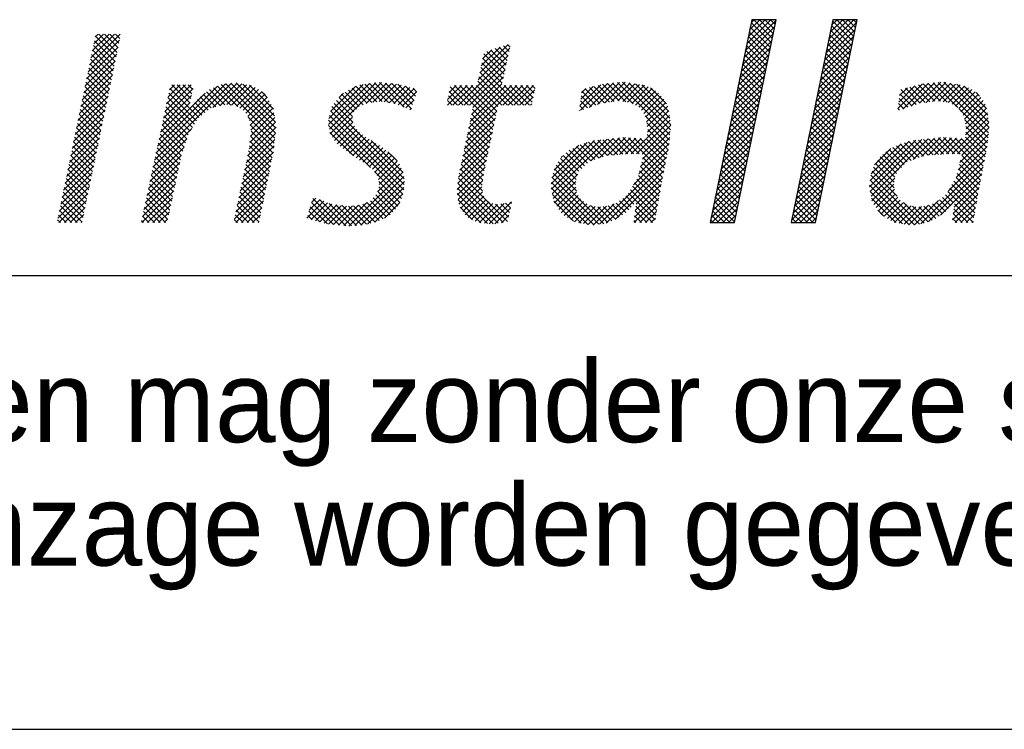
# Model space of a CAD drawing. Extents: x 0 to 1189, y 0 to 841.
# Tile 18 of 27: x 1037 to 1059, y 0 to 16. Entities that reach past the tile are written whole.
import ezdxf

# ---------------------------------------------------------------- set-up
doc = ezdxf.new("R2010")
doc.units = 0
doc.layers.get('0').update_dxf_attribs({"linetype": 'CONTINUOUS'})
for name, color, linetype in [('00KAD070', 5, 'CONTINUOUS'), ('7', 7, 'CONTINUOUS'), ('BL$4----', 7, 'CONTINUOUS'), ('WL570---_TOEVOER', 3, 'CONTINUOUS')]:
    doc.layers.add(name, color=color, linetype=linetype)
doc.styles.add('BURO-018', font='BUROFONT.shx', dxfattribs={"height": 1.8})
doc.styles.add('BURO-025', font='BUROFONT.shx', dxfattribs={"height": 2.5})
doc.styles.add('BURO-035', font='BUROFONT.shx', dxfattribs={"height": 3.5})
doc.styles.add('BURO-050', font='BUROFONT.shx', dxfattribs={"height": 5})

# ---------------------------------------------------------------- blocks, each defined once
blk = doc.blocks.new('*X0')
at = {"color": 0}
for p, q in [((36.784, -45.385), (39.278, -42.892)), ((36.9, -44.82), (38.854, -42.866)), ((37.016, -44.255), (38.405, -42.866)), ((37.132, -43.691), (37.956, -42.866)), ((37.248, -43.126), (37.507, -42.866)), ((38.899, -44.736), (37.255, -43.092)), ((38.976, -44.364), (37.478, -42.866)), ((39.052, -43.991), (37.927, -42.866)), ((39.129, -43.619), (38.376, -42.866)), ((39.205, -43.246), (38.825, -42.866)), ((39.281, -42.874), (39.274, -42.866)), ((43.326, -45.578), (45.82, -43.084)), ((43.442, -45.013), (45.59, -42.866)), ((43.558, -44.448), (45.141, -42.866)), ((43.674, -43.883), (44.691, -42.866)), ((43.79, -43.318), (44.242, -42.866)), ((45.507, -44.609), (43.863, -42.965)), ((45.584, -44.237), (44.213, -42.866)), ((45.66, -43.864), (44.662, -42.866)), ((45.737, -43.492), (45.111, -42.866)), ((45.813, -43.119), (45.56, -42.866)), ((36.668, -45.95), (39.162, -43.457)), ((38.746, -45.481), (37.102, -43.837)), ((38.823, -45.109), (37.178, -43.464)), ((43.21, -46.143), (45.704, -43.649)), ((45.354, -45.354), (43.71, -43.71)), ((45.431, -44.982), (43.786, -43.337)), ((-16.562, -47.095), (-14.002, -44.535)), ((-16.446, -46.53), (-13.951, -44.035)), ((-16.329, -45.964), (-14.4, -44.035)), ((-16.213, -45.399), (-14.849, -44.035)), ((-16.096, -44.833), (-15.298, -44.035)), ((-14.357, -46.26), (-16.043, -44.574)), ((-15.98, -44.268), (-15.747, -44.035)), ((-14.281, -45.887), (-15.966, -44.201)), ((-14.204, -45.515), (-15.684, -44.035)), ((-14.127, -45.143), (-15.235, -44.035)), ((-14.05, -44.77), (-14.786, -44.035)), ((-13.974, -44.398), (-14.337, -44.035)), ((36.436, -47.08), (38.93, -44.586)), ((36.552, -46.515), (39.046, -44.021)), ((38.593, -46.227), (36.949, -44.582)), ((38.67, -45.854), (37.025, -44.21)), ((43.094, -46.708), (45.588, -44.214)), ((45.201, -46.099), (43.557, -44.455)), ((45.278, -45.727), (43.633, -44.082)), ((-16.679, -47.66), (-14.118, -45.1)), ((-14.511, -47.004), (-16.196, -45.318)), ((-14.434, -46.632), (-16.12, -44.946)), ((15.111, -47.751), (17.673, -45.188)), ((15.228, -47.185), (17.546, -44.867)), ((15.346, -46.618), (16.88, -45.084)), ((15.463, -46.051), (16.213, -45.301)), ((17.286, -46.921), (15.801, -45.436)), ((17.368, -46.554), (16.14, -45.325)), ((17.45, -46.187), (16.478, -45.215)), ((17.532, -45.82), (16.817, -45.105)), ((17.614, -45.453), (17.156, -44.994)), ((17.696, -45.086), (17.494, -44.884)), ((36.32, -47.645), (38.814, -45.151)), ((38.44, -46.972), (36.796, -45.327)), ((38.517, -46.599), (36.872, -44.955)), ((42.862, -47.838), (45.356, -45.344)), ((42.978, -47.273), (45.472, -44.779)), ((45.048, -46.844), (43.404, -45.2)), ((45.125, -46.472), (43.48, -44.827)), ((-16.911, -48.791), (-14.351, -46.231)), ((-16.795, -48.226), (-14.235, -45.666)), ((-14.664, -47.749), (-16.35, -46.063)), ((-14.587, -47.376), (-16.273, -45.691)), ((13.508, -49.803), (17.544, -45.767)), ((13.957, -49.803), (17.415, -46.345)), ((17.122, -47.654), (15.473, -46.006)), ((17.204, -47.288), (15.55, -45.634)), ((36.088, -48.775), (38.582, -46.281)), ((36.204, -48.21), (38.698, -45.716)), ((38.288, -47.717), (36.643, -46.072)), ((38.364, -47.344), (36.719, -45.7)), ((42.746, -48.403), (45.24, -45.909)), ((44.819, -47.962), (43.174, -46.318)), ((44.895, -47.589), (43.251, -45.945)), ((44.972, -47.217), (43.327, -45.572)), ((-17.028, -49.357), (-14.468, -46.797)), ((-14.817, -48.493), (-16.503, -46.808)), ((-14.741, -48.121), (-16.426, -46.435)), ((14.406, -49.803), (17.285, -46.924)), ((17.923, -49.803), (15.241, -47.121)), ((18.372, -49.803), (15.319, -46.749)), ((17.039, -48.021), (15.396, -46.378)), ((35.972, -49.34), (38.466, -46.846)), ((38.135, -48.462), (36.49, -46.817)), ((38.211, -48.089), (36.567, -46.445)), ((42.514, -49.533), (45.008, -47.039)), ((42.63, -48.968), (45.124, -46.474)), ((44.666, -48.707), (43.022, -47.063)), ((44.742, -48.335), (43.098, -46.69)), ((-17.261, -50.488), (-14.701, -47.928)), ((-17.144, -49.922), (-14.584, -47.362)), ((-15.047, -49.61), (-16.733, -47.925)), ((-14.971, -49.238), (-16.656, -47.552)), ((-14.894, -48.866), (-16.58, -47.18)), ((14.675, -49.983), (17.156, -47.502)), ((17.025, -49.803), (15.087, -47.865)), ((17.474, -49.803), (15.164, -47.493)), ((25.38, -49.605), (27.039, -47.947)), ((30.704, -51.808), (26.825, -47.929)), ((35.857, -49.905), (38.35, -47.411)), ((37.905, -49.58), (36.261, -47.935)), ((37.982, -49.207), (36.337, -47.563)), ((38.058, -48.835), (36.414, -47.19)), ((42.398, -50.098), (44.892, -47.604)), ((44.513, -49.452), (42.869, -47.808)), ((44.59, -49.08), (42.945, -47.435)), ((50.933, -49.646), (52.648, -47.93)), ((-17.377, -51.053), (-14.817, -48.493)), ((-15.201, -50.355), (-16.886, -48.67)), ((-15.124, -49.983), (-16.81, -48.297)), ((-11.166, -54.271), (-4.903, -48.008)), ((-11.044, -53.7), (-5.414, -48.07)), ((-10.922, -53.129), (-6.052, -48.259)), ((-10.435, -50.846), (-8.04, -48.451)), ((-10.313, -50.275), (-8.189, -48.151)), ((-10.191, -49.704), (-8.638, -48.151)), ((-10.069, -49.133), (-9.087, -48.151)), ((-9.947, -48.562), (-9.536, -48.151)), ((-8.36, -50.012), (-9.923, -48.449)), ((-8.284, -49.639), (-9.772, -48.151)), ((-8.207, -49.267), (-9.323, -48.151)), ((-8.131, -48.894), (-8.874, -48.151)), ((-8.054, -48.522), (-8.425, -48.151)), ((-5.821, -49.856), (-6.947, -48.731)), ((-5.448, -49.78), (-6.693, -48.535)), ((-6.425, -49.98), (-4.451, -48.005)), ((-4.977, -49.802), (-6.384, -48.395)), ((-4.411, -49.92), (-6.066, -48.265)), ((-5.861, -49.864), (-4.07, -48.073)), ((-1.396, -52.486), (-5.747, -48.134)), ((-1.351, -52.082), (-5.368, -48.065)), ((-5.301, -49.753), (-3.689, -48.141)), ((-1.306, -51.678), (-4.968, -48.016)), ((-4.911, -49.812), (-3.308, -48.209)), ((-1.354, -51.18), (-4.547, -47.988)), ((-4.521, -49.872), (-3.006, -48.356)), ((-4.237, -50.036), (-2.735, -48.535)), ((-1.432, -50.653), (-4, -48.085)), ((-3.967, -50.216), (-2.465, -48.713)), ((-1.51, -50.126), (-3.454, -48.183)), ((-2.009, -49.179), (-2.494, -48.693)), ((2.952, -51.379), (6.281, -48.05)), ((2.995, -50.886), (5.762, -48.12)), ((3.025, -51.755), (6.799, -47.98)), ((3.098, -52.131), (7.259, -47.97)), ((3.118, -50.314), (5.158, -48.275)), ((5.759, -49.763), (4.585, -48.589)), ((6.082, -49.636), (4.875, -48.43)), ((6.466, -49.571), (5.165, -48.271)), ((6.874, -49.53), (5.499, -48.155)), ((7.308, -49.515), (5.895, -48.102)), ((6.015, -49.662), (7.667, -48.01)), ((7.834, -49.592), (6.29, -48.049)), ((6.566, -49.561), (8.076, -48.05)), ((8.359, -49.669), (6.686, -47.995)), ((7.065, -49.511), (8.485, -48.091)), ((9.105, -49.966), (7.093, -47.953)), ((7.484, -49.541), (8.852, -48.172)), ((9.666, -50.077), (7.591, -48.003)), ((7.876, -49.598), (9.206, -48.268)), ((9.78, -49.742), (8.09, -48.052)), ((8.267, -49.655), (9.56, -48.363)), ((9.893, -49.406), (8.588, -48.101)), ((8.612, -49.76), (9.913, -48.459)), ((8.929, -49.892), (10.138, -48.682)), ((10.007, -49.071), (9.203, -48.267)), ((10.12, -48.736), (9.818, -48.433)), ((12.61, -49.803), (14.211, -48.202)), ((12.622, -49.342), (13.762, -48.202)), ((12.739, -48.776), (13.313, -48.202)), ((13.882, -49.803), (12.759, -48.68)), ((14.331, -49.803), (12.835, -48.307)), ((12.855, -48.21), (12.864, -48.202)), ((13.059, -49.803), (14.66, -48.202)), ((16.382, -51.405), (13.179, -48.202)), ((16.46, -51.034), (13.628, -48.202)), ((16.538, -50.663), (14.077, -48.202)), ((14.209, -52.245), (18.252, -48.202)), ((14.325, -51.68), (17.803, -48.202)), ((14.442, -51.114), (17.354, -48.202)), ((16.616, -50.292), (14.526, -48.202)), ((14.558, -50.548), (17.026, -48.081)), ((16.694, -49.921), (14.975, -48.202)), ((17.1, -49.803), (18.701, -48.202)), ((18.821, -49.803), (17.22, -48.202)), ((17.549, -49.803), (19.15, -48.202)), ((19.27, -49.803), (17.669, -48.202)), ((17.998, -49.803), (19.599, -48.202)), ((19.486, -49.57), (18.118, -48.202)), ((18.447, -49.803), (19.695, -48.555)), ((19.563, -49.198), (18.567, -48.202)), ((19.64, -48.825), (19.016, -48.202)), ((19.716, -48.453), (19.465, -48.202)), ((23.357, -49.832), (25.047, -48.142)), ((23.42, -50.218), (25.59, -48.048)), ((23.425, -49.315), (24.442, -48.298)), ((23.494, -48.797), (23.837, -48.454)), ((24.647, -49.792), (23.513, -48.657)), ((24.981, -49.676), (23.774, -48.47)), ((24.107, -49.98), (26.087, -48)), ((25.361, -49.608), (24.131, -48.378)), ((25.755, -49.552), (24.488, -48.286)), ((24.795, -49.741), (26.584, -47.952)), ((26.148, -49.497), (24.845, -48.194)), ((26.555, -49.455), (25.203, -48.102)), ((27.081, -49.532), (25.597, -48.047)), ((25.903, -49.531), (27.429, -48.006)), ((27.683, -49.684), (26.006, -48.008)), ((30.667, -52.22), (26.416, -47.968)), ((26.425, -49.458), (27.818, -48.065)), ((26.836, -49.496), (28.208, -48.124)), ((27.228, -49.554), (28.591, -48.19)), ((30.742, -51.397), (27.337, -47.992)), ((27.598, -49.633), (28.907, -48.323)), ((30.662, -50.868), (27.866, -48.072)), ((27.877, -49.802), (29.222, -48.457)), ((28.156, -49.972), (29.484, -48.644)), ((30.569, -50.326), (28.396, -48.152)), ((30.397, -49.704), (29.095, -48.403)), ((35.625, -51.035), (38.118, -48.541)), ((35.741, -50.47), (38.234, -47.976)), ((37.752, -50.325), (36.108, -48.68)), ((37.829, -49.952), (36.184, -48.308)), ((42.166, -51.228), (44.66, -48.734)), ((42.282, -50.663), (44.776, -48.169)), ((44.36, -50.197), (42.716, -48.553)), ((44.437, -49.825), (42.792, -48.18)), ((49.168, -50.064), (51.158, -48.074)), ((49.237, -49.546), (50.555, -48.228)), ((49.305, -49.029), (49.95, -48.384)), ((50.638, -49.74), (49.419, -48.521)), ((49.569, -50.112), (51.655, -48.026)), ((50.985, -49.638), (49.776, -48.429)), ((51.379, -49.583), (50.133, -48.337)), ((50.257, -49.873), (52.152, -47.978)), ((51.773, -49.528), (50.49, -48.245)), ((52.166, -49.472), (50.847, -48.153)), ((52.632, -49.489), (51.212, -48.069)), ((51.456, -49.572), (53.055, -47.973)), ((53.159, -49.567), (51.622, -48.029)), ((51.978, -49.499), (53.445, -48.032)), ((54.036, -49.995), (52.031, -47.99)), ((56.526, -52.036), (52.441, -47.95)), ((52.462, -49.464), (53.835, -48.091)), ((52.853, -49.522), (54.225, -48.15)), ((56.563, -51.624), (52.887, -47.947)), ((53.245, -49.579), (54.574, -48.25)), ((56.556, -51.168), (53.416, -48.028)), ((53.564, -49.708), (54.89, -48.383)), ((53.844, -49.878), (55.181, -48.541)), ((56.462, -50.625), (53.945, -48.108)), ((54.113, -50.058), (55.443, -48.728)), ((56.368, -50.082), (54.508, -48.222)), ((-17.494, -51.619), (-14.934, -49.059)), ((-15.354, -51.1), (-17.04, -49.414)), ((-15.278, -50.727), (-16.963, -49.042)), ((-10.8, -52.559), (-7.059, -48.817)), ((-10.556, -51.417), (-8.156, -49.016)), ((-7.92, -51.349), (-10.081, -49.189)), ((-7.747, -51.073), (-10.002, -48.819)), ((-6.816, -50.208), (-7.681, -49.344)), ((-6.563, -50.012), (-7.454, -49.122)), ((-6.194, -49.932), (-7.2, -48.926)), ((-3.758, -50.455), (-2.194, -48.891)), ((-3.587, -50.733), (-2.017, -49.164)), ((-3.443, -51.038), (-1.855, -49.45)), ((4.915, -50.714), (3.616, -49.415)), ((3.811, -49.173), (4.163, -48.821)), ((5.001, -50.352), (3.816, -49.166)), ((5.22, -50.122), (4.016, -48.918)), ((5.445, -49.897), (4.296, -48.748)), ((9.246, -50.024), (9.909, -49.361)), ((12.984, -49.803), (12.605, -49.424)), ((13.433, -49.803), (12.682, -49.052)), ((18.896, -49.803), (19.579, -49.12)), ((23.981, -50.024), (23.407, -49.45)), ((24.314, -49.908), (23.46, -49.054)), ((28.369, -50.209), (29.746, -48.831)), ((28.545, -50.482), (29.96, -49.066)), ((28.716, -50.76), (30.172, -49.303)), ((35.509, -51.6), (38.002, -49.106)), ((37.599, -51.07), (35.955, -49.425)), ((37.676, -50.697), (36.031, -49.053)), ((42.051, -51.793), (44.544, -49.299)), ((44.207, -50.942), (42.563, -49.298)), ((44.284, -50.57), (42.639, -48.925)), ((49.972, -49.972), (49.273, -49.273)), ((50.305, -49.856), (49.325, -48.876)), ((54.289, -50.331), (55.684, -48.936)), ((54.465, -50.604), (55.897, -49.172)), ((54.584, -50.934), (56.089, -49.429)), ((55.803, -49.068), (55.513, -48.778)), ((-17.727, -52.75), (-15.167, -50.19)), ((-17.61, -52.184), (-15.05, -49.624)), ((-15.508, -51.844), (-17.193, -50.159)), ((-15.431, -51.472), (-17.116, -49.787)), ((-10.678, -51.988), (-8.272, -49.581)), ((-8.421, -52.196), (-10.318, -50.299)), ((-8.267, -51.901), (-10.239, -49.929)), ((-8.093, -51.625), (-10.16, -49.559)), ((-7.574, -50.797), (-8.316, -50.056)), ((-7.322, -50.6), (-8.104, -49.818)), ((-7.069, -50.404), (-7.892, -49.581)), ((-3.389, -51.434), (-1.692, -49.736)), ((-3.336, -51.829), (-1.529, -50.023)), ((9.103, -56.249), (3.127, -50.273)), ((9.088, -55.786), (3.215, -49.912)), ((4.931, -51.179), (3.415, -49.664)), ((9.563, -50.156), (9.679, -50.04)), ((12.535, -49.803), (12.528, -49.796)), ((14.092, -52.811), (16.618, -50.285)), ((16.304, -51.776), (14.647, -50.119)), ((19.345, -49.803), (19.462, -49.686)), ((23.314, -50.255), (23.302, -50.243)), ((23.648, -50.139), (23.355, -49.847)), ((28.774, -51.15), (30.334, -49.59)), ((28.832, -51.541), (30.492, -49.881)), ((28.843, -51.979), (30.558, -50.264)), ((35.277, -52.73), (37.771, -50.236)), ((35.393, -52.165), (37.887, -49.671)), ((37.447, -51.815), (35.802, -50.17)), ((37.523, -51.442), (35.879, -49.798)), ((41.935, -52.358), (44.428, -49.864)), ((44.054, -51.687), (42.41, -50.043)), ((44.131, -51.315), (42.486, -49.67)), ((49.305, -50.203), (49.168, -50.066)), ((49.639, -50.088), (49.22, -49.669)), ((56.488, -52.447), (54.14, -50.099)), ((54.642, -51.325), (56.247, -49.72)), ((54.7, -51.716), (56.363, -50.053)), ((-17.843, -53.315), (-15.283, -50.755)), ((-15.661, -52.589), (-17.346, -50.904)), ((-15.584, -52.217), (-17.27, -50.531)), ((-8.648, -52.867), (-10.476, -51.039)), ((-8.534, -52.531), (-10.397, -50.669)), ((-1.441, -52.89), (-3.569, -50.761)), ((-3.43, -52.822), (-1.41, -50.802)), ((-3.375, -52.318), (-1.468, -50.41)), ((8.99, -57.034), (2.968, -51.012)), ((9.063, -56.658), (3.048, -50.643)), ((3.273, -52.405), (4.899, -50.778)), ((13.976, -53.376), (16.498, -50.854)), ((16.149, -52.519), (14.493, -50.863)), ((16.227, -52.148), (14.57, -50.491)), ((27.966, -53.754), (30.69, -51.03)), ((30.629, -52.631), (28.662, -50.663)), ((28.793, -52.478), (30.624, -50.647)), ((35.161, -53.295), (37.655, -50.801)), ((37.294, -52.56), (35.649, -50.916)), ((37.37, -52.188), (35.726, -50.543)), ((41.703, -53.488), (44.197, -50.994)), ((41.819, -52.923), (44.312, -50.429)), ((43.901, -52.433), (42.257, -50.788)), ((43.978, -52.06), (42.333, -50.416)), ((53.565, -53.749), (56.496, -50.819)), ((56.451, -52.859), (54.594, -51.002)), ((54.663, -52.202), (56.429, -50.436)), ((-18.076, -54.446), (-15.516, -51.886)), ((-17.959, -53.88), (-15.4, -51.321)), ((-15.814, -53.334), (-17.5, -51.648)), ((-15.738, -52.961), (-17.423, -51.276)), ((-11.288, -54.842), (-8.131, -51.685)), ((-8.875, -53.538), (-10.634, -51.779)), ((-8.761, -53.203), (-10.555, -51.409)), ((-3.61, -53.9), (-1.295, -51.585)), ((-3.491, -53.331), (-1.352, -51.193)), ((-1.486, -53.294), (-3.396, -51.384)), ((-1.535, -53.694), (-3.329, -51.899)), ((6.354, -54.847), (2.968, -51.461)), ((3.45, -52.676), (4.935, -51.191)), ((3.647, -52.928), (5.058, -51.518)), ((3.9, -53.124), (5.254, -51.771)), ((13.859, -53.942), (16.379, -51.422)), ((15.993, -53.261), (14.34, -51.608)), ((16.071, -52.89), (14.417, -51.236)), ((28.405, -53.764), (30.739, -51.43)), ((28.432, -54.187), (30.694, -51.924)), ((30.591, -53.041), (28.787, -51.238)), ((30.517, -53.417), (28.865, -51.764)), ((34.929, -54.424), (37.423, -51.931)), ((35.045, -53.86), (37.539, -51.366)), ((37.141, -53.305), (35.496, -51.661)), ((37.217, -52.933), (35.573, -51.288)), ((41.587, -54.053), (44.081, -51.559)), ((43.672, -53.55), (42.027, -51.906)), ((43.748, -53.178), (42.104, -51.533)), ((43.825, -52.805), (42.18, -51.161)), ((54.004, -53.759), (56.562, -51.201)), ((54.355, -53.857), (56.561, -51.651)), ((56.392, -53.249), (54.673, -51.529)), ((-18.192, -55.011), (-15.633, -52.452)), ((-15.968, -54.078), (-17.653, -52.393)), ((-15.891, -53.706), (-17.576, -52.021)), ((-11.41, -55.413), (-8.537, -52.541)), ((-9.068, -54.243), (-10.792, -52.519)), ((-8.988, -53.874), (-10.713, -52.149)), ((-3.849, -55.036), (-1.408, -52.595)), ((-3.73, -54.468), (-1.352, -52.09)), ((-1.688, -54.439), (-3.418, -52.709)), ((-1.612, -54.066), (-3.374, -52.304)), ((4.976, -53.918), (3.076, -52.019)), ((4.153, -53.32), (5.467, -52.006)), ((4.408, -53.515), (5.707, -52.215)), ((4.67, -53.701), (5.982, -52.389)), ((4.933, -53.888), (6.257, -52.564)), ((5.195, -54.074), (6.532, -52.738)), ((9.024, -55.272), (6.416, -52.664)), ((13.626, -55.073), (16.14, -52.559)), ((13.743, -54.507), (16.259, -51.99)), ((15.759, -54.374), (14.11, -52.725)), ((15.837, -54.003), (14.187, -52.353)), ((15.915, -53.632), (14.263, -51.98)), ((21.04, -56.19), (24.553, -52.677)), ((21.05, -56.629), (25.056, -52.623)), ((21.121, -57.007), (25.56, -52.568)), ((24.247, -54.33), (26.063, -52.514)), ((25.597, -53.885), (24.405, -52.693)), ((26.014, -53.852), (24.811, -52.649)), ((24.94, -54.086), (26.567, -52.46)), ((26.43, -53.82), (25.216, -52.606)), ((25.589, -53.886), (27.049, -52.426)), ((26.846, -53.787), (25.621, -52.562)), ((27.262, -53.754), (26.026, -52.518)), ((26.077, -53.847), (27.475, -52.45)), ((27.706, -53.748), (26.432, -52.474)), ((26.564, -53.809), (27.9, -52.473)), ((28.165, -53.759), (26.837, -52.431)), ((27.052, -53.771), (28.326, -52.497)), ((30.15, -55.295), (27.295, -52.44)), ((27.527, -53.744), (28.751, -52.52)), ((30.224, -54.919), (27.77, -52.466)), ((30.297, -54.544), (28.245, -52.492)), ((28.285, -54.783), (30.649, -52.419)), ((30.37, -54.168), (28.721, -52.518)), ((30.444, -53.793), (28.824, -52.173)), ((34.813, -54.989), (37.307, -52.496)), ((36.988, -54.05), (35.343, -52.406)), ((37.064, -53.678), (35.42, -52.033)), ((41.355, -55.183), (43.849, -52.689)), ((41.471, -54.618), (43.965, -52.124)), ((43.519, -54.295), (41.874, -52.651)), ((43.595, -53.923), (41.951, -52.278)), ((46.858, -56.415), (50.62, -52.653)), ((46.912, -55.912), (50.095, -52.729)), ((46.924, -56.798), (51.123, -52.599)), ((46.995, -57.176), (51.627, -52.544)), ((50.399, -54.221), (52.13, -52.49)), ((51.626, -53.871), (50.429, -52.674)), ((52.042, -53.838), (50.834, -52.63)), ((51.092, -53.977), (52.634, -52.435)), ((52.458, -53.805), (51.239, -52.586)), ((52.874, -53.772), (51.644, -52.542)), ((51.649, -53.869), (53.081, -52.437)), ((53.294, -53.743), (52.049, -52.498)), ((52.137, -53.83), (53.507, -52.46)), ((53.753, -53.753), (52.455, -52.455)), ((52.624, -53.792), (53.932, -52.484)), ((54.212, -53.763), (52.874, -52.425)), ((53.111, -53.754), (54.358, -52.507)), ((56.025, -55.127), (53.35, -52.452)), ((56.098, -54.751), (53.825, -52.478)), ((54.061, -55.049), (56.471, -52.639)), ((54.208, -54.453), (56.516, -52.145)), ((56.172, -54.376), (54.3, -52.504)), ((56.245, -54), (54.643, -52.398)), ((56.319, -53.625), (54.684, -51.99)), ((-18.309, -55.577), (-15.749, -53.017)), ((-16.198, -55.195), (-17.883, -53.51)), ((-16.121, -54.823), (-17.806, -53.138)), ((-16.044, -54.451), (-17.73, -52.765)), ((-11.532, -55.984), (-8.767, -53.219)), ((-9.224, -54.985), (-10.95, -53.259)), ((-9.146, -54.614), (-10.871, -52.889)), ((-3.968, -55.605), (-1.464, -53.1)), ((-1.841, -55.184), (-3.526, -53.499)), ((-1.765, -54.811), (-3.462, -53.113)), ((5.468, -54.251), (6.807, -52.912)), ((5.75, -54.417), (7.082, -53.086)), ((6.033, -54.583), (7.356, -53.26)), ((6.281, -54.785), (7.613, -53.452)), ((13.514, -55.634), (16.021, -53.127)), ((15.603, -55.116), (13.956, -53.47)), ((15.681, -54.745), (14.033, -53.097)), ((21.094, -55.687), (23.956, -52.825)), ((21.268, -55.064), (23.277, -53.055)), ((23.743, -54.725), (22.483, -53.465)), ((23.975, -54.508), (22.779, -53.312)), ((24.246, -54.33), (23.075, -53.159)), ((24.579, -54.213), (23.378, -53.013)), ((24.911, -54.097), (23.717, -52.903)), ((25.243, -53.98), (24.056, -52.793)), ((27.704, -56.262), (30.51, -53.456)), ((28.138, -55.378), (30.604, -52.913)), ((34.697, -55.554), (37.191, -53.061)), ((36.758, -55.168), (35.114, -53.523)), ((36.835, -54.795), (35.19, -53.151)), ((36.911, -54.423), (35.267, -52.778)), ((41.239, -55.748), (43.733, -53.254)), ((43.366, -55.04), (41.722, -53.396)), ((43.442, -54.668), (41.798, -53.023)), ((46.999, -55.375), (49.43, -52.945)), ((47.273, -54.653), (48.607, -53.319)), ((49.689, -54.628), (48.457, -53.396)), ((49.92, -54.41), (48.753, -53.243)), ((50.237, -54.278), (49.05, -53.091)), ((50.569, -54.161), (49.372, -52.964)), ((50.901, -54.044), (49.711, -52.854)), ((51.233, -53.927), (50.05, -52.744)), ((53.896, -55.663), (56.412, -53.147)), ((-18.542, -56.708), (-15.982, -54.148)), ((-18.425, -56.142), (-15.866, -53.583)), ((-16.351, -55.94), (-18.036, -54.255)), ((-16.275, -55.567), (-17.96, -53.882)), ((-11.654, -56.555), (-8.996, -53.897)), ((-9.38, -55.727), (-11.108, -53.999)), ((-9.302, -55.356), (-11.029, -53.629)), ((-4.207, -56.742), (-1.632, -54.167)), ((-4.088, -56.173), (-1.52, -53.606)), ((-1.994, -55.929), (-3.682, -54.241)), ((-1.918, -55.556), (-3.604, -53.87)), ((6.523, -54.992), (7.867, -53.647)), ((6.727, -55.236), (8.121, -53.842)), ((6.912, -55.5), (8.329, -54.083)), ((7.021, -55.841), (8.53, -54.332)), ((8.522, -54.321), (7.784, -53.584)), ((13.412, -56.634), (15.782, -54.264)), ((13.463, -56.134), (15.901, -53.696)), ((15.48, -55.892), (13.803, -54.214)), ((15.533, -55.495), (13.88, -53.842)), ((23.15, -55.479), (21.788, -54.117)), ((21.832, -54.051), (21.937, -53.946)), ((23.28, -55.16), (22.006, -53.886)), ((23.512, -54.943), (22.245, -53.675)), ((24.952, -59.462), (30.401, -54.014)), ((30.077, -55.67), (28.463, -54.057)), ((34.465, -56.684), (36.959, -54.191)), ((34.581, -56.119), (37.075, -53.626)), ((36.606, -55.913), (34.961, -54.269)), ((36.682, -55.541), (35.038, -53.896)), ((41.123, -56.313), (43.617, -53.819)), ((43.213, -55.785), (41.569, -54.141)), ((43.289, -55.413), (41.645, -53.768)), ((48.921, -55.656), (47.531, -54.266)), ((49.049, -55.335), (47.716, -54.002)), ((49.226, -55.063), (47.955, -53.792)), ((49.457, -54.845), (48.193, -53.581)), ((51.024, -59.433), (56.194, -54.263)), ((53.263, -56.745), (56.303, -53.705)), ((55.878, -55.878), (54.256, -54.256)), ((55.951, -55.502), (54.345, -53.896)), ((-18.658, -57.273), (-16.099, -54.714)), ((-16.505, -56.684), (-18.19, -54.999)), ((-16.428, -56.312), (-18.113, -54.627)), ((-11.898, -57.697), (-9.235, -55.034)), ((-11.776, -57.126), (-9.115, -54.465)), ((-9.614, -56.84), (-11.345, -55.109)), ((-9.536, -56.469), (-11.266, -54.739)), ((-9.458, -56.098), (-11.187, -54.369)), ((-4.326, -57.31), (-1.748, -54.732)), ((-2.147, -56.674), (-3.838, -54.983)), ((-2.071, -56.301), (-3.76, -54.612)), ((6.939, -56.821), (8.861, -54.899)), ((7.07, -56.241), (8.719, -54.592)), ((13.426, -57.069), (15.662, -54.833)), ((15.442, -56.751), (13.65, -54.959)), ((15.428, -56.288), (13.726, -54.586)), ((23.081, -56.757), (21.3, -54.976)), ((23.003, -56.23), (21.429, -54.656)), ((23.052, -55.83), (21.609, -54.386)), ((25.499, -59.364), (30.291, -54.572)), ((26.222, -59.091), (30.182, -55.13)), ((29.863, -56.804), (28.197, -55.138)), ((29.93, -56.422), (28.286, -54.778)), ((30.003, -56.046), (28.375, -54.417)), ((34.349, -57.249), (36.843, -54.755)), ((36.453, -56.658), (34.808, -55.014)), ((36.529, -56.286), (34.885, -54.641)), ((40.891, -57.443), (43.385, -54.949)), ((41.007, -56.878), (43.501, -54.384)), ((43.06, -56.53), (41.416, -54.886)), ((43.137, -56.158), (41.492, -54.513)), ((48.879, -56.512), (47.194, -54.827)), ((48.867, -56.051), (47.351, -54.535)), ((51.664, -59.242), (56.085, -54.822)), ((55.735, -56.633), (54.079, -54.977)), ((55.805, -56.254), (54.168, -54.617)), ((-18.891, -58.404), (-16.332, -55.845)), ((-18.774, -57.839), (-16.215, -55.279)), ((-16.658, -57.429), (-18.343, -55.744)), ((-16.581, -57.057), (-18.266, -55.372)), ((-12.02, -58.268), (-9.354, -55.602)), ((-9.77, -57.582), (-11.503, -55.849)), ((-9.692, -57.211), (-11.424, -55.479)), ((-4.565, -58.447), (-1.98, -55.862)), ((-4.446, -57.878), (-1.864, -55.297)), ((-2.3, -57.419), (-3.994, -55.725)), ((-2.224, -57.046), (-3.916, -55.354)), ((4.6, -59.609), (9.003, -55.205)), ((5.083, -59.575), (9.064, -55.594)), ((8.89, -57.384), (6.691, -55.185)), ((13.486, -57.458), (15.546, -55.398)), ((17.122, -59.329), (13.506, -55.713)), ((13.547, -57.846), (15.477, -55.916)), ((17.489, -59.247), (13.573, -55.331)), ((24.895, -59.469), (21.096, -55.67)), ((25.294, -59.419), (21.182, -55.307)), ((21.192, -57.386), (23.184, -55.394)), ((27.919, -57.842), (30.073, -55.688)), ((29.73, -57.569), (27.969, -55.808)), ((29.797, -57.187), (28.108, -55.498)), ((34.118, -58.379), (36.611, -55.885)), ((34.233, -57.814), (36.727, -55.32)), ((36.3, -57.403), (34.655, -55.759)), ((36.376, -57.031), (34.732, -55.386)), ((40.775, -58.008), (43.269, -55.514)), ((42.907, -57.276), (41.263, -55.631)), ((42.984, -56.903), (41.339, -55.259)), ((50.516, -59.497), (46.914, -55.894)), ((50.916, -59.447), (46.959, -55.49)), ((47.065, -57.555), (48.909, -55.711)), ((49.106, -57.188), (47.076, -55.159)), ((52.633, -58.723), (55.975, -55.38)), ((55.602, -57.398), (53.885, -55.681)), ((55.669, -57.016), (53.99, -55.337)), ((-19.007, -58.969), (-16.448, -56.41)), ((-16.811, -58.174), (-18.496, -56.489)), ((-16.735, -57.801), (-18.42, -56.116)), ((-12.142, -58.839), (-9.474, -56.171)), ((-9.926, -58.324), (-11.661, -56.589)), ((-9.848, -57.953), (-11.582, -56.219)), ((-4.684, -59.015), (-2.096, -56.427)), ((-2.453, -58.164), (-4.149, -56.467)), ((-2.377, -57.791), (-4.072, -56.096)), ((5.567, -59.54), (9.114, -55.993)), ((6.113, -59.443), (9.081, -56.475)), ((8.591, -57.983), (7.029, -56.421)), ((8.757, -57.699), (7.054, -55.997)), ((16.331, -59.436), (13.423, -56.528)), ((16.727, -59.383), (13.465, -56.121)), ((13.683, -58.159), (15.408, -56.434)), ((24.002, -59.474), (21.026, -56.498)), ((24.496, -59.519), (21.053, -56.076)), ((21.295, -57.731), (23.032, -55.994)), ((21.479, -57.997), (23.026, -56.45)), ((29.531, -58.717), (27.472, -56.658)), ((29.597, -58.334), (27.638, -56.375)), ((29.664, -57.952), (27.803, -56.091)), ((27.851, -58.36), (29.964, -56.246)), ((34.002, -58.944), (36.495, -56.45)), ((36.147, -58.148), (34.502, -56.504)), ((36.223, -57.776), (34.579, -56.131)), ((40.543, -59.138), (43.037, -56.644)), ((40.659, -58.573), (43.153, -56.079)), ((42.754, -58.021), (41.11, -56.376)), ((42.831, -57.648), (41.186, -56.004)), ((50.085, -59.514), (46.871, -56.3)), ((47.219, -57.85), (48.845, -56.224)), ((47.403, -58.115), (48.898, -56.62)), ((55.403, -58.546), (53.388, -56.531)), ((55.469, -58.163), (53.554, -56.248)), ((53.662, -58.591), (55.759, -56.494)), ((55.536, -57.781), (53.72, -55.965)), ((53.73, -58.074), (55.866, -55.938)), ((-18.921, -59.332), (-16.565, -56.976)), ((-16.965, -58.918), (-18.65, -57.233)), ((-16.888, -58.546), (-18.573, -56.861)), ((-12.186, -59.332), (-9.593, -56.739)), ((-10.082, -59.066), (-11.819, -57.329)), ((-10.004, -58.695), (-11.74, -56.959)), ((-11.737, -59.332), (-9.713, -57.308)), ((-4.552, -59.332), (-2.212, -56.992)), ((-2.606, -58.909), (-4.305, -57.209)), ((-2.53, -58.536), (-4.227, -56.838)), ((1.395, -58.323), (2.25, -57.469)), ((1.596, -57.674), (1.934, -57.336)), ((3.861, -59.539), (1.69, -57.368)), ((4.361, -59.589), (2.234, -57.462)), ((7.95, -58.688), (6.592, -57.33)), ((6.707, -59.298), (8.998, -57.007)), ((8.18, -58.469), (6.795, -57.084)), ((8.404, -58.245), (6.946, -56.787)), ((15.86, -59.414), (13.41, -56.964)), ((15.332, -59.336), (13.492, -57.495)), ((13.861, -58.43), (15.457, -56.834)), ((14.039, -58.701), (15.567, -57.173)), ((14.287, -58.902), (15.743, -57.446)), ((23.463, -59.384), (21.129, -57.05)), ((21.662, -58.262), (23.094, -56.83)), ((21.846, -58.527), (23.231, -57.142)), ((22.081, -58.741), (23.42, -57.403)), ((27.532, -58.065), (26.851, -57.384)), ((27.746, -57.83), (27.082, -57.166)), ((29.464, -59.099), (27.306, -56.941)), ((27.776, -59.332), (29.771, -57.338)), ((27.782, -58.877), (29.865, -56.794)), ((34.063, -59.332), (36.379, -57.015)), ((35.994, -58.894), (34.349, -57.249)), ((36.07, -58.521), (34.426, -56.877)), ((40.798, -59.332), (42.921, -57.209)), ((42.525, -59.138), (40.88, -57.494)), ((42.601, -58.766), (40.957, -57.121)), ((42.678, -58.393), (41.033, -56.749)), ((49.546, -59.424), (46.925, -56.803)), ((49.007, -59.334), (47.028, -57.355)), ((47.586, -58.381), (48.968, -56.999)), ((47.77, -58.646), (49.157, -57.259)), ((48.048, -58.818), (49.346, -57.519)), ((53.255, -58.194), (52.55, -57.489)), ((53.469, -57.959), (52.796, -57.287)), ((53.683, -57.724), (53.027, -57.068)), ((55.336, -58.928), (53.222, -56.814)), ((53.593, -59.109), (55.665, -57.037)), ((-17.449, -59.332), (-18.803, -57.978)), ((-17.041, -59.291), (-18.727, -57.606)), ((-18.472, -59.332), (-16.681, -57.541)), ((-18.023, -59.332), (-16.798, -58.107)), ((-10.714, -59.332), (-11.977, -58.069)), ((-10.265, -59.332), (-11.898, -57.699)), ((-11.288, -59.332), (-9.832, -57.876)), ((-3.53, -59.332), (-4.539, -58.323)), ((-3.081, -59.332), (-4.461, -57.952)), ((-2.683, -59.281), (-4.383, -57.581)), ((-4.103, -59.332), (-2.328, -57.557)), ((-3.654, -59.332), (-2.445, -58.122)), ((1.195, -58.973), (2.565, -57.602)), ((2.862, -59.437), (1.478, -58.054)), ((1.543, -59.074), (2.881, -57.736)), ((3.361, -59.488), (1.584, -57.711)), ((1.893, -59.173), (3.233, -57.833)), ((2.244, -59.271), (3.628, -57.887)), ((2.594, -59.37), (4.022, -57.942)), ((2.965, -59.448), (4.416, -57.996)), ((4.814, -59.594), (3.012, -57.791)), ((3.373, -59.489), (4.893, -57.969)), ((5.233, -59.564), (3.545, -57.876)), ((3.78, -59.531), (5.4, -57.911)), ((5.651, -59.533), (4.066, -57.948)), ((4.188, -59.572), (6.071, -57.689)), ((6.027, -59.46), (4.573, -58.005)), ((6.403, -59.387), (4.976, -57.959)), ((6.748, -59.282), (5.379, -57.913)), ((7.072, -59.157), (5.749, -57.834)), ((7.388, -59.025), (6.058, -57.695)), ((7.669, -58.856), (6.368, -57.555)), ((7.49, -58.964), (8.759, -57.694)), ((14.655, -59.107), (13.636, -58.088)), ((14.575, -59.063), (15.993, -57.645)), ((14.863, -59.224), (16.303, -57.785)), ((15.218, -59.319), (16.68, -57.856)), ((15.608, -59.377), (17.211, -57.774)), ((15.999, -59.435), (17.796, -57.639)), ((16.465, -59.418), (17.723, -58.16)), ((17.569, -58.878), (16.519, -57.828)), ((17.648, -58.508), (16.955, -57.815)), ((17.727, -58.139), (17.334, -57.746)), ((17.807, -57.769), (17.699, -57.661)), ((22.839, -59.209), (21.232, -57.602)), ((22.359, -58.912), (23.646, -57.626)), ((22.636, -59.084), (23.922, -57.798)), ((22.914, -59.255), (24.222, -57.948)), ((23.267, -59.351), (24.606, -58.012)), ((23.652, -59.415), (25.019, -58.048)), ((24.037, -59.48), (25.522, -57.995)), ((25.636, -59.312), (24.282, -57.958)), ((24.439, -59.526), (26.153, -57.812)), ((25.962, -59.189), (24.821, -58.048)), ((26.288, -59.066), (25.246, -58.024)), ((26.558, -58.887), (25.646, -57.975)), ((26.821, -58.701), (25.986, -57.866)), ((27.084, -58.515), (26.311, -57.742)), ((27.318, -58.3), (26.585, -57.567)), ((29.248, -59.332), (27.901, -57.984)), ((28.225, -59.332), (29.676, -57.881)), ((35.534, -59.332), (34.197, -57.994)), ((35.918, -59.266), (34.273, -57.622)), ((34.512, -59.332), (36.263, -57.58)), ((34.961, -59.332), (36.148, -58.145)), ((41.821, -59.332), (40.727, -58.239)), ((42.27, -59.332), (40.804, -57.866)), ((41.247, -59.332), (42.805, -57.774)), ((48.031, -58.807), (47.546, -58.322)), ((48.325, -58.989), (49.611, -57.703)), ((48.603, -59.161), (49.887, -57.876)), ((48.896, -59.316), (50.236, -57.976)), ((49.281, -59.38), (50.621, -58.041)), ((51.298, -59.381), (49.637, -57.719)), ((49.666, -59.444), (51.086, -58.024)), ((50.051, -59.508), (51.63, -57.929)), ((51.624, -59.257), (50.365, -57.998)), ((50.511, -59.497), (52.465, -57.543)), ((51.95, -59.134), (50.864, -58.048)), ((52.254, -58.99), (51.27, -58.005)), ((52.518, -58.804), (51.64, -57.926)), ((52.781, -58.618), (51.98, -57.817)), ((53.041, -58.43), (52.276, -57.664)), ((54.842, -59.332), (53.713, -58.203)), ((55.27, -59.311), (53.765, -57.806)), ((53.819, -59.332), (55.57, -57.581)), ((54.268, -59.332), (55.476, -58.124)), ((-18.796, -59.332), (-19.033, -59.095)), ((-18.347, -59.332), (-18.957, -58.723)), ((-17.898, -59.332), (-18.88, -58.35)), ((-17.574, -59.332), (-16.914, -58.672)), ((-11.612, -59.332), (-12.135, -58.809)), ((-11.163, -59.332), (-12.056, -58.439)), ((-10.839, -59.332), (-9.952, -58.445)), ((-10.39, -59.332), (-10.071, -59.013)), ((-4.428, -59.332), (-4.695, -59.065)), ((-3.979, -59.332), (-4.617, -58.694)), ((-3.205, -59.332), (-2.561, -58.687)), ((1.623, -59.097), (1.267, -58.74)), ((2.247, -59.272), (1.373, -58.397)), ((16.984, -59.348), (17.6, -58.732)), ((28.35, -59.332), (27.795, -58.777)), ((28.799, -59.332), (27.848, -58.381)), ((28.675, -59.332), (29.582, -58.425)), ((29.124, -59.332), (29.487, -58.968)), ((34.187, -59.332), (33.967, -59.112)), ((34.636, -59.332), (34.044, -58.739)), ((35.085, -59.332), (34.12, -58.367)), ((35.41, -59.332), (36.032, -58.71)), ((40.922, -59.332), (40.574, -58.984)), ((41.371, -59.332), (40.651, -58.611)), ((41.696, -59.332), (42.689, -58.339)), ((42.145, -59.332), (42.573, -58.904)), ((53.944, -59.332), (53.608, -58.996)), ((54.393, -59.332), (53.661, -58.6)), ((54.717, -59.332), (55.381, -58.668)), ((-17.125, -59.332), (-17.031, -59.238)), ((-12.061, -59.332), (-12.214, -59.179)), ((-2.756, -59.332), (-2.677, -59.252)), ((27.901, -59.332), (27.743, -59.174)), ((35.859, -59.332), (35.916, -59.275)), ((55.166, -59.332), (55.287, -59.211))]:
    blk.add_line(p, q, dxfattribs=at)
blk = doc.blocks.new('KUIJPERSKLEUR')
at = {"layer": '7', "color": 170, "linetype": 'CONTINUOUS'}
for points in [[(-135.576, 15.632), (-136.493, 11.162), (-135.955, 11.162), (-135.038, 15.632), (-135.576, 15.632)], [(-133.789, 15.632), (-134.707, 11.162), (-134.169, 11.162), (-133.251, 15.632), (-133.789, 15.632)]]:
    blk.add_lwpolyline(points, dxfattribs=at)
at = {"color": 170, "xscale": 0.271494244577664, "yscale": 0.271494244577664, "zscale": 0.271494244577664}
blk.add_blockref('*X0', (-145.703, 27.27), dxfattribs=at)
at = {"color": 1, "style": 'BURO-018'}
for s, p in [('Deze tekening blijft eigendom en mag zonder onze schriftelijke toestemming niet', (-185, 6.326)), ('gekopieerd of aan derden ter inzage worden gegeven, noch voor of door derden worden gebruikt', (-185, 3.607))]:
    blk.add_text(s, height=1.8, dxfattribs=at).set_placement(p)
at = {"color": 150, "style": 'BURO-025'}
for tag, p in [('TKSCHAAL', (-167, 67)), ('TKBLADNR', (-124, 67)), ('TKDATCREAT', (-81, 67)), ('TKDATA', (-30, 67)), ('TKINIT', (-30, 58)), ('PRPRLEID', (-30, 49)), ('PRGRLEID', (-30, 40))]:
    blk.add_attdef(tag, p, '', height=2.5, dxfattribs=at)
at = {"color": 3, "style": 'BURO-035'}
for tag, p in [('PROMSCHR', (-177, 55)), ('TK1OMSCHR', (-177, 42))]:
    blk.add_attdef(tag, p, '', height=3.5, dxfattribs=at)
at = {"color": 1, "style": 'BURO-025'}
blk.add_attdef('TKFILE', (-4, 40), '', height=2.5, rotation=90, dxfattribs=at)
blk.add_attdef('PRNAAM', (-30, 31.5), '', height=2.5, dxfattribs=at)
at = {"color": 4, "style": 'BURO-050'}
blk.add_attdef('TKTEKNR', (-48, 19), '', height=5, dxfattribs=at)

msp = doc.modelspace()

# ---------------------------------------------------------------- linework, layer by layer
at = {"layer": '00KAD070', "linetype": 'CONTINUOUS'}
msp.add_line((10, 10), (1179, 10), dxfattribs=at)
at = {"layer": 'WL570---_TOEVOER'}
msp.add_line((0, 0), (1189, 0), dxfattribs=at)

# ---------------------------------------------------------------- block references
at = {"layer": 'BL$4----'}
msp.add_blockref('KUIJPERSKLEUR', (1189, 0), dxfattribs=at)

doc.saveas('drawing.dxf')
